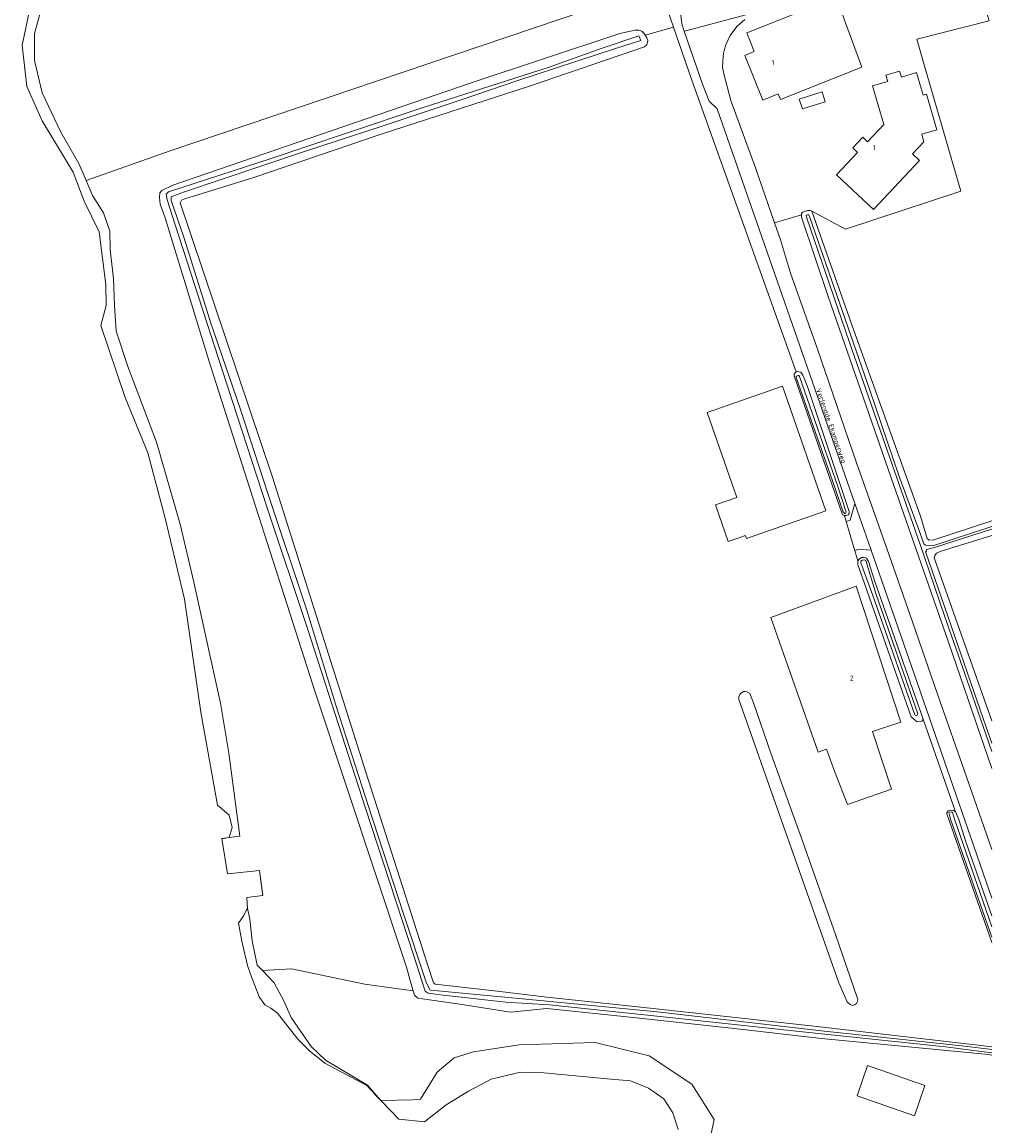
# Model space of a CAD drawing. Header units: metres. Extents: x 264570 to 266133, y 576109 to 577454.
# Tile 126 of 128: x 265934 to 266131, y 576959 to 577183. Entities that reach past the tile are written whole.
import ezdxf
from ezdxf.enums import TextEntityAlignment as Align

# ---------------------------------------------------------------- set-up
doc = ezdxf.new("R2010")
doc.units = ezdxf.units.M
for name, color, linetype, lineweight in [('B-BH-OG-BEBOUWING-G', 252, 'Continuous', 15), ('B-BH-OG-BEBOUWING-T50', 252, 'Continuous', 15), ('B-WE-OG-TOPOGRAFIE-G', 252, 'Continuous', 15)]:
    doc.layers.add(name, color=color, linetype=linetype, lineweight=lineweight)
doc.styles.add('NLCS-ISO-M200-T50', font='NLCS-ISO.ttf', dxfattribs={"height": 1})

msp = doc.modelspace()

# ---------------------------------------------------------------- linework, layer by layer
at = {"layer": 'B-BH-OG-BEBOUWING-G'}
for points in [[(266099.85, 577188.29), (266105.08, 577174.07), (266105.08, 577174.07), (266088.53, 577167.47), (266088.07, 577168.62), (266088.07, 577168.62), (266084.94, 577167.38), (266084.94, 577167.38), (266081.32, 577176.45), (266081.32, 577176.45), (266083.22, 577177.21), (266083.22, 577177.21), (266081.69, 577181.04), (266099.85, 577188.29)], [(266112.73, 577173.22), (266113.08, 577172.04), (266116.16, 577172.95), (266117.52, 577168.38), (266118.17, 577168.57), (266120.31, 577161.35), (266117.21, 577160.43), (266117.66, 577158.89), (266115.37, 577156.45), (266116.77, 577155.13), (266107.43, 577145.17), (266099.94, 577152.19), (266104.18, 577156.72), (266103.2, 577157.64), (266105.25, 577159.82), (266106.23, 577158.9), (266109.54, 577162.43), (266107.23, 577170.23), (266110.31, 577171.14), (266109.93, 577172.4), (266112.73, 577173.22)], [(266075.35, 577085.16), (266079.65, 577086.65), (266073.64, 577103.93), (266088.92, 577109.25), (266088.92, 577109.25), (266097.74, 577083.94), (266097.74, 577083.94), (266081.66, 577078.34), (266081.44, 577078.96), (266081.44, 577078.96), (266077.93, 577077.74), (266077.93, 577077.74), (266075.35, 577085.16)], [(266097.91, 577035.58), (266096.19, 577034.98), (266096.19, 577034.98), (266086.55, 577062.29), (266086.55, 577062.29), (266103.92, 577068.64), (266112.99, 577041.04), (266112.99, 577041.04), (266107.25, 577039.16), (266111.09, 577027.47), (266111.09, 577027.47), (266102.14, 577024.32), (266102.14, 577024.32), (266099.49, 577031.12), (266099.49, 577031.12), (266097.91, 577035.58)], [(266116.71, 576963.91), (266115.75, 576961.14), (266104.09, 576965.2), (266106.22, 576971.31), (266117.88, 576967.25), (266116.71, 576963.91)]]:
    msp.add_lwpolyline(points, close=True, dxfattribs=at)
at = {"layer": 'B-WE-OG-TOPOGRAFIE-G'}
for points in [[(266131.48, 577197.27), (266102.9, 577190.13), (266084.78, 577185.59), (266070.07, 577181.61), (266069, 577181.33), (266068.47, 577182.86), (266068.23, 577185.12), (266068.48, 577186.14), (266072.26, 577186.98), (266099.1, 577193), (266114.25, 577196.47), (266115.33, 577196.72), (266122.87, 577198.45), (266131.48, 577200.42)], [(266131.48, 577081.91), (266119.69, 577078.09), (266118.75, 577078.02), (266118.34, 577078.38), (266116.98, 577082.9), (266103.05, 577121.75), (266094.88, 577144.82), (266101.74, 577141.18), (266125.18, 577148.9), (266117.72, 577174.5), (266116.22, 577179.72), (266130.94, 577183.43), (266127.8, 577193.8), (266131.48, 577194.67)], [(265938.96, 577187.99), (265937.05, 577180.91), (265937, 577175.42), (265938.58, 577168.86), (265942.37, 577160.87), (265946.04, 577154.46), (265947.52, 577151.03), (265948.82, 577147.99), (265951.03, 577144.45), (265952.34, 577140.74), (265952.37, 577136.94), (265953.08, 577131.13), (265953.24, 577125.64), (265953.6, 577120.46), (265955.99, 577113.26), (265961.82, 577097.9), (265966.61, 577081.24), (265969.41, 577069.46), (265972.77, 577054.15), (265974.82, 577044.88), (265976.48, 577034.76), (265978.7, 577017.94), (265976.53, 577017.62), (265977.14, 577019.65), (265976.59, 577022.14), (265975.05, 577023.48), (265974.97, 577023.56), (265974.2, 577024.23), (265970.83, 577043.11), (265967.5, 577066.01), (265963.59, 577082.46), (265960.03, 577095.72), (265955.44, 577106.97), (265950.48, 577121.63), (265951.59, 577125.67), (265951.49, 577129.91), (265950.15, 577140.61), (265947.1, 577146.81), (265944.86, 577152.75), (265938.58, 577163.12), (265935.5, 577170.11), (265934.5, 577178.53), (265936.44, 577187.42)], [(265936.44, 577187.42), (265934.5, 577178.53), (265935.5, 577170.11), (265938.58, 577163.12), (265944.86, 577152.75), (265947.1, 577146.81), (265950.15, 577140.61), (265951.49, 577129.91), (265951.59, 577125.67), (265950.48, 577121.63), (265955.44, 577106.97), (265960.03, 577095.72), (265963.59, 577082.46), (265967.5, 577066.01), (265970.83, 577043.11), (265974.2, 577024.23), (265974.97, 577023.56), (265975.05, 577023.48), (265976.59, 577022.14), (265977.14, 577019.65), (265976.53, 577017.62), (265975.41, 577017.46), (265975.07, 577017.41), (265976.19, 577010.23), (265982.69, 577010.92), (265983.4, 577005.85), (265980.15, 577005.44), (265980.31, 577003.24), (265980.06, 577002.92), (265979.55, 577001.8), (265978.48, 577000.27), (265979.14, 576996.6), (265980.31, 576991.65), (265980.92, 576989.92), (265982.64, 576985.31), (265983.8, 576983.69), (265984.99, 576982.98), (265986.37, 576981.96), (265990.54, 576976.66), (265992.88, 576974.33), (265996.02, 576971.81), (266004.51, 576967.28), (266007.29, 576964.32), (266007.39, 576964.22), (266007.69, 576963.91), (266011.02, 576960.47), (266016.2, 576959.88), (266020.62, 576963.36), (266025.16, 576966.15), (266029.74, 576968.58), (266035.72, 576970.02), (266040.45, 576969.82), (266053.3, 576968.62), (266058.04, 576968.21), (266061.75, 576966.74), (266064.81, 576964.57), (266066.67, 576961.72), (266067.74, 576958.33)], [(266054.24, 577187.31), (265964.4, 577156.97), (265947.52, 577151.03), (265947.52, 577151.03), (265946.04, 577154.46), (265942.37, 577160.87), (265938.58, 577168.86), (265937, 577175.42), (265937.05, 577180.91), (265938.96, 577187.99)], [(266064.97, 577187.47), (266066.82, 577182.16), (266061.03, 577180.57), (266060.82, 577180.9), (266060.37, 577181.39), (266059.77, 577181.56), (266059, 577181.56), (266055.92, 577180.9), (266025.5, 577170.77), (265965.12, 577150.12), (265962.89, 577148.99), (265962.46, 577148.51), (265962.4, 577147.62), (265962.52, 577146.23), (265963.49, 577143.65), (265972.76, 577113.44), (265994.09, 577046.96), (266012.59, 576991.32), (266013.63, 576987.4), (266013.9, 576986.53), (266004.13, 576987.88), (265989.23, 576990.94), (265983.36, 576990.65), (265982.26, 576991.69), (265981.21, 576996.68), (265980.73, 577001.06), (265980.73, 577001.06), (265980.31, 577003.24), (265980.15, 577005.44), (265983.4, 577005.85), (265982.69, 577010.92), (265976.19, 577010.23), (265975.07, 577017.41), (265975.41, 577017.46), (265976.53, 577017.62), (265978.7, 577017.94), (265976.48, 577034.76), (265974.82, 577044.88), (265972.77, 577054.15), (265969.41, 577069.46), (265966.61, 577081.24), (265961.82, 577097.9), (265955.99, 577113.26), (265953.6, 577120.46), (265953.24, 577125.64), (265953.08, 577131.13), (265952.37, 577136.94), (265952.34, 577140.74), (265951.03, 577144.45), (265948.82, 577147.99), (265947.52, 577151.03), (265964.4, 577156.97), (266054.24, 577187.31)], [(266068.23, 577185.12), (266068.47, 577182.86), (266069, 577181.33), (266072.69, 577170.59), (266074.02, 577167.17), (266075.66, 577165.59), (266103.63, 577085.43), (266102.71, 577082.08), (266101.89, 577081.77), (266101.89, 577081.77), (266101.52, 577083.02), (266101.96, 577083.04), (266102.27, 577083.17), (266102.5, 577083.44), (266102.5, 577083.81), (266094.15, 577108.78), (266093.36, 577110.89), (266093.04, 577111.53), (266092.64, 577112.11), (266092.06, 577112.27), (266091.7, 577112.18), (266091.69, 577112.17), (266070.53, 577171.44), (266066.82, 577182.16), (266064.97, 577187.47)], [(266131.48, 577005.31), (266115.77, 577050.66), (266106.94, 577075.97), (266103.63, 577085.43), (266075.66, 577165.59), (266074.02, 577167.17), (266072.69, 577170.59), (266069, 577181.33), (266070.07, 577181.61), (266084.78, 577185.59)], [(266131.48, 576975.12), (266130.98, 576975.19), (266097.13, 576979.12), (266079.4, 576981.12), (266059.55, 576983.28), (266041.06, 576985.22), (266030.98, 576986.44), (266018.4, 576987.84), (266018.09, 576988.1), (266016.99, 576991.42), (266004.31, 577030.93), (265985.36, 577090.79), (265966.6, 577146.53), (265966.9, 577147.03), (265967.56, 577147.29), (265981.55, 577151.66), (266007.46, 577160.47), (266037.57, 577170.18), (266060.89, 577178.2), (266061.38, 577178.6), (266061.56, 577179.44), (266061.37, 577180.02), (266061.03, 577180.57), (266066.82, 577182.16), (266070.53, 577171.44), (266091.69, 577112.17), (266091.29, 577111.8), (266091.31, 577111.39), (266101.12, 577083.16), (266101.52, 577083.02), (266101.89, 577081.77), (266103.62, 577075.84), (266104.21, 577073.83), (266104.22, 577073.06), (266115.06, 577042.17), (266115.98, 577041.41), (266116.31, 577041.13), (266116.9, 577041.16), (266117.26, 577041.26), (266117.46, 577041.5), (266117.48, 577041.68), (266124.05, 577022.82), (266123.66, 577023.15), (266123.02, 577023.17), (266122.56, 577023.08), (266122.29, 577022.7), (266122.29, 577022.42), (266131.48, 576996.32)], [(266081.28, 577183.75), (266079.67, 577182.29), (266078.34, 577180.48), (266077.38, 577178.43), (266076.99, 577176.82), (266076.86, 577176.24), (266076.77, 577174.07), (266077.03, 577172.69), (266078.46, 577167.27), (266083.43, 577153.58), (266087.34, 577142.43), (266088.56, 577138.98), (266090.6, 577132.24), (266096.01, 577116.98), (266100, 577105.36), (266103.99, 577093.73), (266107.71, 577083.19), (266111.43, 577072.65), (266115.93, 577059.69), (266120.44, 577046.74), (266126.31, 577029.96), (266131.48, 577015.2)], [(266130.94, 577183.43), (266116.22, 577179.72), (266117.72, 577174.5), (266125.18, 577148.9), (266101.74, 577141.18), (266101.74, 577141.18), (266094.88, 577144.82), (266094.63, 577144.96), (266094.05, 577144.97), (266093.01, 577144.63), (266092.82, 577144.27), (266092.82, 577144.07), (266087.34, 577142.43), (266083.43, 577153.58), (266078.46, 577167.27), (266077.03, 577172.69), (266076.77, 577174.07), (266076.86, 577176.24), (266076.99, 577176.82), (266077.38, 577178.43), (266078.34, 577180.48), (266079.67, 577182.29), (266081.28, 577183.75)], [(266131.48, 576973.45), (266130.79, 576973.55), (266096.87, 576976.83), (266079.15, 576978.83), (266059.31, 576980.99), (266041.06, 576982.91), (266033.67, 576982.14), (266023.44, 576983.81), (266014.88, 576985.03), (266014.18, 576985.64), (266013.9, 576986.53), (266013.63, 576987.4), (266012.59, 576991.32), (265994.09, 577046.96), (265972.76, 577113.44), (265963.49, 577143.65), (265962.52, 577146.23), (265962.4, 577147.62), (265962.46, 577148.51), (265962.89, 577148.99), (265965.12, 577150.12), (266025.5, 577170.77), (266055.92, 577180.9), (266059, 577181.56), (266059.77, 577181.56), (266060.37, 577181.39), (266060.82, 577180.9), (266061.03, 577180.57), (266061.37, 577180.02), (266061.56, 577179.44), (266061.38, 577178.6), (266060.89, 577178.2), (266037.57, 577170.18), (266007.46, 577160.47), (265981.55, 577151.66), (265967.56, 577147.29), (265966.9, 577147.03), (265966.6, 577146.53), (265985.36, 577090.79), (266004.31, 577030.93), (266016.99, 576991.42), (266018.09, 576988.1), (266018.4, 576987.84), (266030.98, 576986.44), (266041.06, 576985.22), (266059.55, 576983.28), (266079.4, 576981.12), (266097.13, 576979.12), (266130.98, 576975.19), (266131.48, 576975.12)], [(266131.48, 576974.57), (266125.38, 576975.31), (266096.87, 576978.37), (266063.5, 576982.22), (266038.95, 576984.62), (266018.96, 576986.5), (266017.37, 576986.61), (266016.64, 576988.05), (266011.92, 577002.34), (266004.89, 577023.94), (265998.24, 577044.53), (265992.29, 577063.99), (265984.5, 577087.27), (265978.85, 577104.55), (265972.86, 577122.08), (265967.33, 577139.54), (265964.77, 577146.97), (265964.78, 577147.74), (265967.3, 577148.68), (265991.86, 577156.9), (266007.85, 577162.12), (266023.85, 577167.48), (266035.22, 577171.31), (266055, 577177.84), (266060.15, 577179.48), (266059.76, 577180.39), (266052.32, 577177.92), (266041.34, 577173.99), (266016.16, 577165.93), (266000.42, 577160.68), (265985.08, 577155.49), (265964.24, 577148.75), (265963.75, 577148.26), (265963.95, 577147.12), (265965.57, 577142.01), (265975.2, 577112.39), (265984.2, 577084.8), (265992.51, 577059.89), (266004.28, 577023.56), (266014.06, 576993.6), (266016.37, 576986.41), (266016.99, 576986.01), (266020.02, 576985.61), (266032.73, 576984.23), (266041.54, 576983.67), (266065.41, 576981.18), (266092.98, 576978.19), (266122.04, 576975.11), (266131.48, 576973.92)], [(266131.48, 576973.92), (266122.04, 576975.11), (266092.98, 576978.19), (266065.41, 576981.18), (266041.54, 576983.67), (266032.73, 576984.23), (266020.02, 576985.61), (266016.99, 576986.01), (266016.37, 576986.41), (266014.06, 576993.6), (266004.28, 577023.56), (265992.51, 577059.89), (265984.2, 577084.8), (265975.2, 577112.39), (265965.57, 577142.01), (265963.95, 577147.12), (265963.75, 577148.26), (265964.24, 577148.75), (265985.08, 577155.49), (266000.42, 577160.68), (266016.16, 577165.93), (266041.34, 577173.99), (266052.32, 577177.92), (266059.76, 577180.39), (266060.15, 577179.48), (266055, 577177.84), (266035.22, 577171.31), (266023.85, 577167.48), (266007.85, 577162.12), (265991.86, 577156.9), (265967.3, 577148.68), (265964.78, 577147.74), (265964.77, 577146.97), (265967.33, 577139.54), (265972.86, 577122.08), (265978.85, 577104.55), (265984.5, 577087.27), (265992.29, 577063.99), (265998.24, 577044.53), (266004.89, 577023.94), (266011.92, 577002.34), (266016.64, 576988.05), (266017.37, 576986.61), (266018.96, 576986.5), (266038.95, 576984.62), (266063.5, 576982.22), (266096.87, 576978.37), (266125.38, 576975.31), (266131.48, 576974.57)], [(266131.48, 577015.2), (266126.31, 577029.96), (266120.44, 577046.74), (266115.93, 577059.69), (266111.43, 577072.65), (266107.71, 577083.19), (266103.99, 577093.73), (266100, 577105.36), (266096.01, 577116.98), (266090.6, 577132.24), (266088.56, 577138.98), (266087.34, 577142.43), (266092.82, 577144.07), (266092.83, 577143.58), (266098.23, 577127.48), (266111.47, 577089.33), (266122.65, 577057.33), (266131.48, 577031.67)], [(266131.48, 577031.67), (266122.65, 577057.33), (266111.47, 577089.33), (266098.23, 577127.48), (266092.83, 577143.58), (266092.82, 577144.07), (266092.82, 577144.27), (266093.01, 577144.63), (266094.05, 577144.97), (266094.63, 577144.96), (266094.88, 577144.82), (266103.05, 577121.75), (266116.98, 577082.9), (266118.34, 577078.38), (266118.75, 577078.02), (266119.69, 577078.09), (266131.48, 577081.91)], [(266131.48, 577080.8), (266119.67, 577076.94), (266118.01, 577077), (266117.64, 577077.24), (266116.5, 577080.51), (266112.6, 577091.17), (266106.67, 577108.48), (266094.44, 577143.76), (266094.32, 577144.03), (266094.23, 577144.07), (266093.99, 577144.05), (266093.76, 577143.98), (266093.74, 577143.84), (266093.84, 577143.59), (266102.54, 577118.17), (266116.92, 577077.15), (266121.82, 577062.65), (266126.91, 577048.15), (266131.48, 577035.08)], [(266131.48, 577035.08), (266126.91, 577048.15), (266121.82, 577062.65), (266116.92, 577077.15), (266102.54, 577118.17), (266093.84, 577143.59), (266093.74, 577143.84), (266093.76, 577143.98), (266093.99, 577144.05), (266094.23, 577144.07), (266094.32, 577144.03), (266094.44, 577143.76), (266106.67, 577108.48), (266112.6, 577091.17), (266116.5, 577080.51), (266117.64, 577077.24), (266118.01, 577077), (266119.67, 577076.94), (266131.48, 577080.8)], [(266131.48, 577036.78), (266130.3, 577040.07), (266118.02, 577075.51), (266117.97, 577075.69), (266118.05, 577075.45), (266118.2, 577076.13), (266119.79, 577076.54), (266131.21, 577080.15), (266131.48, 577080.23)], [(266131.48, 577080.23), (266131.21, 577080.15), (266119.79, 577076.54), (266118.2, 577076.13), (266118.05, 577075.45), (266117.97, 577075.69), (266118.02, 577075.51), (266130.3, 577040.07), (266131.48, 577036.78)], [(266131.48, 577078.93), (266121.19, 577075.8), (266120.22, 577075.34), (266119.91, 577074.91), (266119.73, 577074.45), (266131.48, 577041.34)], [(266131.48, 577041.34), (266119.73, 577074.45), (266119.91, 577074.91), (266120.22, 577075.34), (266121.19, 577075.8), (266131.48, 577078.93)], [(266131.48, 577001.71), (266126.16, 577016.75), (266124.74, 577021.26), (266124.05, 577022.82), (266117.48, 577041.68), (266107.71, 577069.65), (266106.39, 577073.69), (266105.99, 577074.34), (266105.5, 577074.5), (266105.02, 577074.51), (266104.54, 577074.16), (266104.21, 577073.83), (266103.62, 577075.84), (266104.33, 577076.16), (266106.94, 577075.97), (266115.77, 577050.66), (266131.48, 577005.31)], [(266131.48, 576996.32), (266122.29, 577022.42), (266122.29, 577022.7), (266122.56, 577023.08), (266123.02, 577023.17), (266123.66, 577023.15), (266124.05, 577022.82), (266124.74, 577021.26), (266126.16, 577016.75), (266131.48, 577001.71)], [(266131.48, 576999.53), (266123.88, 577021.35), (266123.48, 577022.72), (266123.4, 577022.78), (266123.19, 577022.85), (266122.84, 577022.79), (266122.75, 577022.68), (266122.77, 577022.42), (266123.16, 577021.13), (266131.48, 576997.42)], [(266131.48, 576997.42), (266123.16, 577021.13), (266122.77, 577022.42), (266122.75, 577022.68), (266122.84, 577022.79), (266123.19, 577022.85), (266123.4, 577022.78), (266123.48, 577022.72), (266123.88, 577021.35), (266131.48, 576999.53)], [(265976.53, 577017.62), (265975.07, 577017.41), (265976.19, 577010.23), (265982.69, 577010.92), (265983.06, 577008.3), (265983.4, 577005.85), (265980.15, 577005.44), (265980.31, 577003.24)], [(266072.84, 576949.9), (266075.08, 576960.39), (266070.54, 576967.54), (266061.83, 576973.32), (266050.88, 576976.03), (266035.47, 576975.53), (266026.19, 576974.13), (266022.28, 576972.9), (266018.79, 576969.99), (266015.39, 576964.48), (266013.88, 576964.34), (266007.39, 576964.22), (266007.29, 576964.32), (266004.67, 576967.37), (265996.16, 576972.45), (265993.23, 576975.17), (265989.18, 576981.09), (265987.65, 576984.45), (265985.73, 576988.13), (265983.36, 576990.65), (265989.23, 576990.94), (266004.13, 576987.88), (266013.9, 576986.53), (266014.18, 576985.64), (266014.88, 576985.03), (266023.44, 576983.81), (266033.67, 576982.14), (266041.06, 576982.91), (266059.31, 576980.99), (266079.15, 576978.83), (266096.87, 576976.83), (266130.79, 576973.55), (266131.48, 576973.45)], [(266067.74, 576958.33), (266066.67, 576961.72), (266064.81, 576964.57), (266061.75, 576966.74), (266058.04, 576968.21), (266053.3, 576968.62), (266040.45, 576969.82), (266035.72, 576970.02), (266029.74, 576968.58), (266025.16, 576966.15), (266020.62, 576963.36), (266020.62, 576963.36), (266016.2, 576959.88), (266016.2, 576959.88), (266011.02, 576960.47), (266011.02, 576960.47), (266007.69, 576963.91), (266007.69, 576963.91), (266007.39, 576964.22), (266007.39, 576964.22), (266013.88, 576964.34), (266015.39, 576964.48), (266018.79, 576969.99), (266022.28, 576972.9), (266026.19, 576974.13), (266035.47, 576975.53), (266050.88, 576976.03), (266061.83, 576973.32), (266070.54, 576967.54), (266075.08, 576960.39), (266072.84, 576949.9)], [(266007.39, 576964.22), (266006.1, 576965.54)], [(266020.62, 576963.36), (266016.2, 576959.88), (266011.02, 576960.47), (266007.69, 576963.91)]]:
    msp.add_lwpolyline(points, dxfattribs=at)
for points in [[(266088.53, 577167.47), (266105.08, 577174.07), (266099.85, 577188.29), (266081.69, 577181.04), (266083.22, 577177.21), (266081.32, 577176.45), (266084.94, 577167.38), (266088.07, 577168.62), (266088.53, 577167.47)], [(266113.08, 577172.04), (266112.73, 577173.22), (266109.93, 577172.4), (266110.31, 577171.14), (266107.23, 577170.23), (266109.54, 577162.43), (266106.23, 577158.9), (266105.25, 577159.82), (266103.2, 577157.64), (266104.18, 577156.72), (266099.94, 577152.19), (266107.43, 577145.17), (266116.77, 577155.13), (266115.37, 577156.45), (266117.66, 577158.89), (266117.21, 577160.43), (266120.31, 577161.35), (266118.17, 577168.57), (266117.52, 577168.38), (266116.16, 577172.95), (266113.08, 577172.04)], [(266097, 577169.05), (266097.64, 577167.02), (266093, 577165.56), (266092.36, 577167.58), (266097, 577169.05)], [(266091.69, 577112.17), (266091.7, 577112.18), (266092.06, 577112.27), (266092.64, 577112.11), (266093.04, 577111.53), (266093.36, 577110.89), (266094.15, 577108.78), (266102.5, 577083.81), (266102.5, 577083.44), (266102.27, 577083.17), (266101.96, 577083.04), (266101.52, 577083.02), (266101.12, 577083.16), (266091.31, 577111.39), (266091.29, 577111.8), (266091.69, 577112.17)], [(266091.72, 577111.07), (266091.72, 577111.21), (266091.74, 577111.27), (266091.9, 577111.37), (266092.12, 577111.44), (266092.24, 577111.42), (266092.37, 577111.25), (266100.17, 577088.88), (266101.86, 577083.69), (266101.77, 577083.44), (266101.52, 577083.44), (266101.22, 577083.87), (266099.6, 577088.67), (266091.72, 577111.07)], [(266091.72, 577111.21), (266091.72, 577111.07), (266099.6, 577088.67), (266101.22, 577083.87), (266101.52, 577083.44), (266101.77, 577083.44), (266101.86, 577083.69), (266100.17, 577088.88), (266092.37, 577111.25), (266092.24, 577111.42), (266092.12, 577111.44), (266091.9, 577111.37), (266091.74, 577111.27), (266091.72, 577111.21)], [(266081.66, 577078.34), (266097.74, 577083.94), (266088.92, 577109.25), (266073.64, 577103.93), (266079.65, 577086.65), (266075.35, 577085.16), (266077.93, 577077.74), (266081.44, 577078.96), (266081.66, 577078.34)], [(266102.71, 577082.08), (266103.63, 577085.43), (266106.94, 577075.97), (266104.33, 577076.16), (266103.62, 577075.84), (266101.89, 577081.77), (266102.71, 577082.08)], [(266104.21, 577073.83), (266104.54, 577074.16), (266105.02, 577074.51), (266105.5, 577074.5), (266105.99, 577074.34), (266106.39, 577073.69), (266107.71, 577069.65), (266117.48, 577041.68), (266117.46, 577041.5), (266117.26, 577041.26), (266116.9, 577041.16), (266116.31, 577041.13), (266115.98, 577041.41), (266115.06, 577042.17), (266104.22, 577073.06), (266104.21, 577073.83)], [(266104.85, 577073.44), (266107.26, 577066.79), (266115.8, 577042.53), (266116.21, 577042.31), (266116.44, 577042.72), (266107.98, 577066.99), (266105.89, 577073.85), (266105.57, 577074), (266105.18, 577073.95), (266104.86, 577073.76), (266104.85, 577073.44)], [(266107.26, 577066.79), (266104.85, 577073.44), (266104.86, 577073.76), (266105.18, 577073.95), (266105.57, 577074), (266105.89, 577073.85), (266107.98, 577066.99), (266116.44, 577042.72), (266116.21, 577042.31), (266115.8, 577042.53), (266107.26, 577066.79)], [(266086.55, 577062.29), (266096.19, 577034.98), (266097.91, 577035.58), (266099.49, 577031.12), (266102.14, 577024.32), (266111.09, 577027.47), (266107.25, 577039.16), (266112.99, 577041.04), (266103.92, 577068.64), (266086.55, 577062.29)], [(266081.38, 577047.29), (266081.73, 577047.23), (266082.29, 577046.85), (266083.07, 577044.95), (266083.07, 577044.95), (266086.63, 577034.58), (266086.63, 577034.58), (266093.11, 577016.53), (266093.11, 577016.53), (266099.71, 576997.95), (266104.25, 576984.71), (266104.25, 576984.71), (266104.2, 576984.33), (266104.2, 576984.33), (266103.99, 576983.93), (266103.99, 576983.93), (266103.57, 576983.63), (266103.57, 576983.63), (266103.12, 576983.55), (266102.69, 576983.71), (266102.69, 576983.71), (266102.09, 576984.24), (266100.38, 576988.16), (266088.25, 577022.46), (266080.09, 577045.66), (266080.09, 577046.18), (266080.28, 577046.65), (266080.28, 577046.65), (266080.6, 577046.99), (266080.6, 577046.99), (266081.02, 577047.27), (266081.02, 577047.27), (266081.38, 577047.29)], [(266086.63, 577034.58), (266083.07, 577044.95), (266082.29, 577046.85), (266081.73, 577047.23), (266081.38, 577047.29), (266081.02, 577047.27), (266080.6, 577046.99), (266080.28, 577046.65), (266080.09, 577046.18), (266080.09, 577045.66), (266088.25, 577022.46), (266100.38, 576988.16), (266102.09, 576984.24), (266102.69, 576983.71), (266103.12, 576983.55), (266103.57, 576983.63), (266103.99, 576983.93), (266104.2, 576984.33), (266104.25, 576984.71), (266099.71, 576997.95), (266093.11, 577016.53), (266086.63, 577034.58)], [(265980.73, 577001.06), (265981.21, 576996.68), (265982.26, 576991.69), (265983.36, 576990.65), (265985.73, 576988.13), (265987.65, 576984.45), (265989.18, 576981.09), (265993.23, 576975.17), (265996.16, 576972.45), (266004.67, 576967.37), (266007.29, 576964.32), (266004.51, 576967.28), (265996.02, 576971.81), (265992.88, 576974.33), (265990.54, 576976.66), (265986.37, 576981.96), (265984.99, 576982.98), (265983.8, 576983.69), (265982.64, 576985.31), (265980.92, 576989.92), (265980.31, 576991.65), (265979.14, 576996.6), (265978.48, 577000.27), (265979.55, 577001.8), (265980.06, 577002.92), (265980.31, 577003.24), (265980.73, 577001.06)], [(266115.75, 576961.14), (266116.71, 576963.91), (266117.88, 576967.25), (266106.22, 576971.31), (266104.09, 576965.2), (266115.75, 576961.14)], [(266007.69, 576963.91), (266007.39, 576964.22)]]:
    msp.add_lwpolyline(points, close=True, dxfattribs=at)

# ---------------------------------------------------------------- texts
at = {"layer": 'B-BH-OG-BEBOUWING-T50', "style": 'NLCS-ISO-M200-T50'}
for s, p in [('1', (266087, 577175)), ('1', (266107.59, 577157.71)), ('2', (266103, 577050))]:
    msp.add_text(s, height=1, dxfattribs=at).set_placement(p, align=Align.MIDDLE)
at = {"layer": 'B-WE-OG-TOPOGRAFIE-G', "style": 'NLCS-ISO-M200-T50'}
msp.add_text('Verlengde Ekamperweg', height=1, rotation=289.2, dxfattribs=at).set_placement((266098.7, 577101.18), align=Align.MIDDLE)
msp.add_text('Verlengde Ekamperweg', height=1, rotation=289.2, dxfattribs=at).set_placement((266098.7, 577101.18), align=Align.MIDDLE)

doc.saveas('drawing.dxf')
